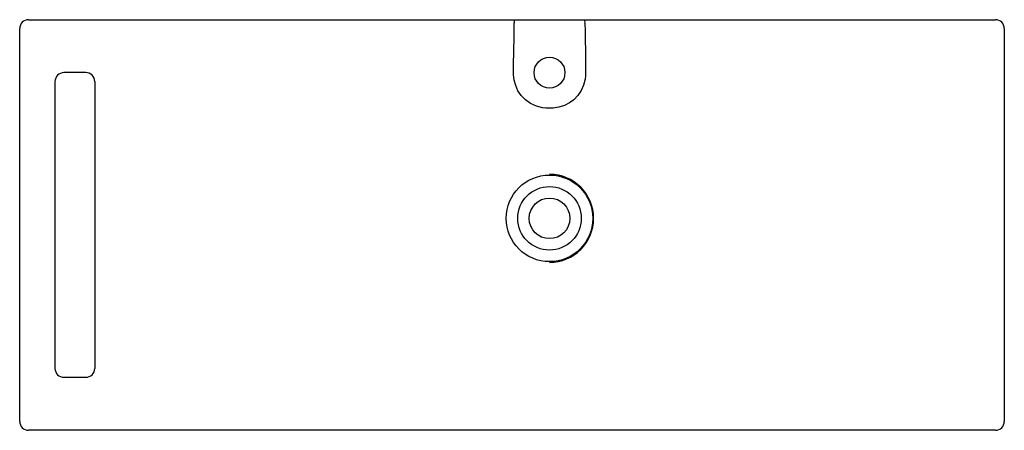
# Model space of a CAD drawing. Header units: millimetres. Extents: x 3964.78 to 3965.89, y 2863.16 to 2863.63.
import ezdxf

# ---------------------------------------------------------------- set-up
doc = ezdxf.new("R2010")
doc.units = ezdxf.units.MM
doc.layers.add('SANINDUSA', color=3, linetype='Continuous')

msp = doc.modelspace()

# ---------------------------------------------------------------- linework, layer by layer
at = {"layer": 'SANINDUSA'}
for p, q in [((3964.7878, 2863.6259), (3964.9228, 2863.6259)), ((3964.8728, 2863.6259), (3964.9228, 2863.6259)), ((3964.9228, 2863.6259), (3965.3302, 2863.6259)), ((3965.3302, 2863.6259), (3965.338, 2863.6259)), ((3965.338, 2863.6259), (3965.4177, 2863.6259)), ((3965.4177, 2863.6259), (3965.4255, 2863.6259)), ((3965.4255, 2863.6259), (3965.8328, 2863.6259)), ((3965.8328, 2863.6259), (3965.8828, 2863.6259)), ((3964.7778, 2863.1709), (3964.7778, 2863.6159)), ((3965.8928, 2863.6159), (3965.8928, 2863.1759)), ((3964.8528, 2863.5659), (3964.8278, 2863.5659)), ((3964.8178, 2863.5559), (3964.8178, 2863.2309)), ((3964.8628, 2863.5559), (3964.8628, 2863.2309)), ((3964.8278, 2863.2209), (3964.8528, 2863.2209)), ((3965.8928, 2863.1759), (3965.8928, 2863.1709)), ((3964.8648, 2863.1609), (3964.7878, 2863.1609)), ((3964.9228, 2863.1609), (3964.8648, 2863.1609)), ((3964.9228, 2863.1609), (3964.8728, 2863.1609)), ((3965.3778, 2863.1609), (3964.9228, 2863.1609)), ((3965.8328, 2863.1609), (3965.3778, 2863.1609)), ((3965.8828, 2863.1609), (3965.8328, 2863.1609))]:
    msp.add_line(p, q, dxfattribs=at)
for points in [[(3965.3371, 2863.5664), (3965.3372, 2863.5744), (3965.3376, 2863.6064), (3965.3377, 2863.6219)], [(3965.4179, 2863.6219), (3965.418, 2863.6129), (3965.4184, 2863.5809), (3965.4185, 2863.5664)], [(3965.3778, 2863.5255), (3965.3738, 2863.5257), (3965.3698, 2863.5262), (3965.3629, 2863.5281), (3965.3564, 2863.531), (3965.3506, 2863.535), (3965.3457, 2863.54), (3965.3421, 2863.5453), (3965.3395, 2863.5512), (3965.3378, 2863.5573), (3965.3371, 2863.5637), (3965.3371, 2863.5664)], [(3965.4185, 2863.5664), (3965.4185, 2863.5624), (3965.418, 2863.5584), (3965.4164, 2863.5518), (3965.4137, 2863.5456), (3965.41, 2863.5401), (3965.4054, 2863.5353), (3965.4003, 2863.5316), (3965.3947, 2863.5288), (3965.3884, 2863.5268), (3965.3819, 2863.5257), (3965.3778, 2863.5255)]]:
    msp.add_lwpolyline(points, dxfattribs=at)
for centre, radius in [((3965.3778, 2863.5659), 0.0175), ((3965.3778, 2863.4009), 0.049), ((3965.3778, 2863.4009), 0.036), ((3965.3778, 2863.4009), 0.023)]:
    msp.add_circle(centre, radius, dxfattribs=at)
for centre, radius, start, end in [((3964.7878, 2863.6159), 0.01, 90, 180), ((3965.3527, 2863.6229), 0.015, 168.4515, 183.8042), ((3965.403, 2863.6229), 0.015, 356.1958, 11.5485), ((3965.8828, 2863.6159), 0.01, 0, 90), ((3964.8278, 2863.5559), 0.01, 90, 180), ((3964.8528, 2863.5559), 0.01, 0.0312, 90.0316), ((3965.3778, 2863.4009), 0.0499, 270, 90), ((3964.8278, 2863.2309), 0.01, 180, 270), ((3964.8528, 2863.2309), 0.01, 269.9686, 359.9686), ((3964.7878, 2863.1709), 0.01, 180, 270), ((3965.8828, 2863.1709), 0.01, 269.9999, 0.0001)]:
    msp.add_arc(centre, radius, start, end, dxfattribs=at)

doc.saveas('drawing.dxf')
